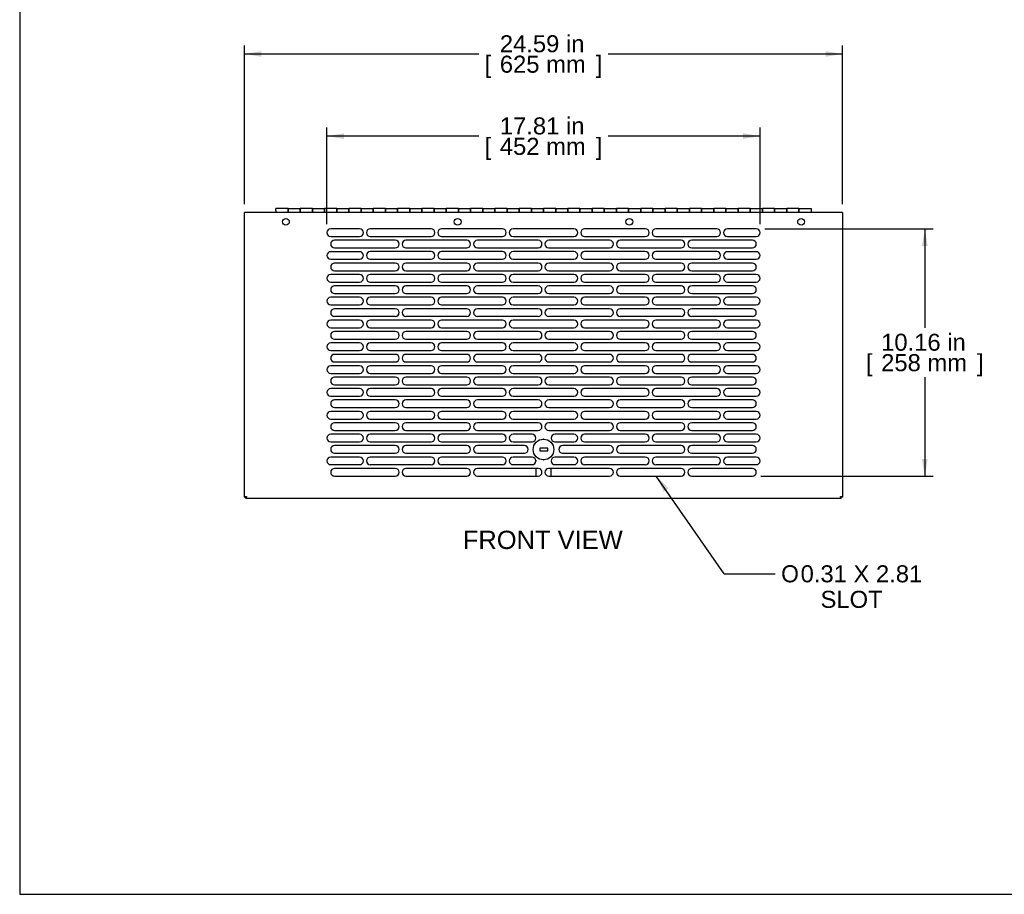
# Model space of a CAD drawing. Header units: inches. Extents: x 0 to 80.1, y 0 to 59.8.
# Tile 1 of 18: x 0 to 40.5, y 0 to 35.9. Entities that reach past the tile are written whole.
import ezdxf
from ezdxf.enums import TextEntityAlignment as Align

# ---------------------------------------------------------------- set-up
doc = ezdxf.new("R2010")
doc.units = ezdxf.units.IN
doc.header["$MEASUREMENT"] = 0
for name, color, linetype in [('COM57178-16', 7, 'Continuous'), ('COM57184A', 7, 'Continuous'), ('COM57184B', 7, 'Continuous'), ('Default', 7, 'Continuous'), ('LOC13061', 7, 'Continuous'), ('LOC13061CAM', 7, 'Continuous'), ('LOC13061NUT', 7, 'Continuous'), ('RVT19022', 7, 'Continuous')]:
    doc.layers.add(name, color=color, linetype=linetype)
doc.styles.add('SEACAD_Arial', font='arial.ttf')
doc.styles.add('SEACAD_Solid_Edge_ISO_GDT_Symbols', font='txt')
doc.dimstyles.new('WEB', dxfattribs={"dimtxt": 0.7, "dimasz": 0.7, "dimexe": 0.35, "dimexo": 0.35, "dimgap": 0.35, "dimtad": 0, "dimtih": 1, "dimtoh": 1, "dimzin": 4, "dimdsep": 46, "dimtxsty": 'SEACAD_Arial', "dimblk1": '_SE_FILLED', "dimblk2": '_SE_FILLED', "dimsah": 1, "dimcen": 0.35, "dimadec": 0, "dimazin": 0, "dimtfac": 1, "dimtofl": 0, "dimtmove": 0, "dimatfit": 3, "dimfxl": 1, "dimtolj": 1, "dimtzin": 4, "dimarcsym": 0})

# ---------------------------------------------------------------- blocks, each defined once
blk = doc.blocks.new('SEANNOT_GROUP4')
at = {"layer": 'Default', "linetype": 'Continuous'}
blk.add_hatch(color=7, dxfattribs=at).paths.add_polyline_path([(26.673, 16.683), (26.178, 17.191), (26.481, 16.549)])
at = {"layer": 'Default', "color": 7, "linetype": 'Continuous'}
blk.add_line((28.967, 13.174), (31.067, 13.174), dxfattribs=at)
blk.add_lwpolyline([(28.967, 13.174), (26.178, 17.191)], dxfattribs=at)
for s, style, p in [('O', 'SEACAD_Solid_Edge_ISO_GDT_Symbols', (31.312, 13.524)), ('0.31 X 2.81', 'SEACAD_Arial', (32.111, 13.524)), ('SLOT', 'SEACAD_Arial', (32.929, 12.474))]:
    blk.add_text(s, height=0.7, dxfattribs=dict(at, style=style)).set_placement(p, align=Align.TOP_LEFT)
blk = doc.blocks.new('SE3')
at = {"layer": 'COM57178-16', "color": 7, "linetype": 'Continuous'}
for p, q in [((9.242, 16.326), (9.242, 28.019)), ((9.328, 28.019), (9.242, 28.019)), ((33.75, 28.019), (9.328, 28.019)), ((33.836, 28.019), (33.75, 28.019)), ((33.836, 28.019), (33.836, 16.326)), ((13.976, 27.352), (12.788, 27.352)), ((16.914, 27.353), (14.414, 27.353)), ((19.851, 27.353), (17.351, 27.353)), ((22.789, 27.353), (20.289, 27.353)), ((25.726, 27.353), (23.226, 27.353)), ((28.664, 27.353), (26.164, 27.353)), ((30.289, 27.352), (29.101, 27.352)), ((12.788, 27.04), (13.976, 27.04)), ((15.445, 26.884), (12.945, 26.884)), ((14.414, 27.04), (16.914, 27.04)), ((18.382, 26.884), (15.882, 26.884)), ((17.351, 27.04), (19.851, 27.04)), ((21.32, 26.884), (18.82, 26.884)), ((20.289, 27.04), (22.789, 27.04)), ((24.257, 26.884), (21.757, 26.884)), ((23.226, 27.04), (25.726, 27.04)), ((27.195, 26.884), (24.695, 26.884)), ((26.164, 27.04), (28.664, 27.04)), ((30.132, 26.884), (27.632, 26.884)), ((29.101, 27.04), (30.289, 27.04)), ((13.976, 26.414), (12.788, 26.414)), ((12.945, 26.571), (15.445, 26.571)), ((16.914, 26.415), (14.414, 26.415)), ((15.882, 26.571), (18.382, 26.571)), ((19.851, 26.415), (17.351, 26.415)), ((18.82, 26.571), (21.32, 26.571)), ((22.789, 26.415), (20.289, 26.415)), ((21.757, 26.571), (24.257, 26.571)), ((25.726, 26.415), (23.226, 26.415)), ((24.695, 26.571), (27.195, 26.571)), ((28.664, 26.415), (26.164, 26.415)), ((27.632, 26.571), (30.132, 26.571)), ((30.289, 26.414), (29.101, 26.414)), ((12.788, 26.102), (13.976, 26.102)), ((15.445, 25.946), (12.945, 25.946)), ((14.414, 26.102), (16.914, 26.102)), ((18.382, 25.946), (15.882, 25.946)), ((17.351, 26.102), (19.851, 26.102)), ((21.32, 25.946), (18.82, 25.946)), ((20.289, 26.102), (22.789, 26.102)), ((24.257, 25.946), (21.757, 25.946)), ((23.226, 26.102), (25.726, 26.102)), ((27.195, 25.946), (24.695, 25.946)), ((26.164, 26.102), (28.664, 26.102)), ((30.132, 25.946), (27.632, 25.946)), ((29.101, 26.102), (30.289, 26.102)), ((12.945, 25.633), (15.445, 25.633)), ((15.882, 25.633), (18.382, 25.633)), ((18.82, 25.633), (21.32, 25.633)), ((21.757, 25.633), (24.257, 25.633)), ((24.695, 25.633), (27.195, 25.633)), ((27.632, 25.633), (30.132, 25.633)), ((13.976, 25.476), (12.788, 25.476)), ((12.788, 25.164), (13.976, 25.164)), ((16.914, 25.477), (14.414, 25.477)), ((14.414, 25.164), (16.914, 25.164)), ((19.851, 25.477), (17.351, 25.477)), ((17.351, 25.164), (19.851, 25.164)), ((22.789, 25.477), (20.289, 25.477)), ((20.289, 25.164), (22.789, 25.164)), ((25.726, 25.477), (23.226, 25.477)), ((23.226, 25.164), (25.726, 25.164)), ((28.664, 25.477), (26.164, 25.477)), ((26.164, 25.164), (28.664, 25.164)), ((30.289, 25.476), (29.101, 25.476)), ((29.101, 25.164), (30.289, 25.164)), ((15.445, 25.008), (12.945, 25.008)), ((18.382, 25.008), (15.882, 25.008)), ((21.32, 25.008), (18.82, 25.008)), ((24.257, 25.008), (21.757, 25.008)), ((27.195, 25.008), (24.695, 25.008)), ((30.132, 25.008), (27.632, 25.008)), ((13.976, 24.538), (12.788, 24.538)), ((12.945, 24.695), (15.445, 24.695)), ((16.914, 24.539), (14.414, 24.539)), ((15.882, 24.695), (18.382, 24.695)), ((19.851, 24.539), (17.351, 24.539)), ((18.82, 24.695), (21.32, 24.695)), ((22.789, 24.539), (20.289, 24.539)), ((21.757, 24.695), (24.257, 24.695)), ((25.726, 24.539), (23.226, 24.539)), ((24.695, 24.695), (27.195, 24.695)), ((28.664, 24.539), (26.164, 24.539)), ((27.632, 24.695), (30.132, 24.695)), ((30.289, 24.538), (29.101, 24.538)), ((12.788, 24.226), (13.976, 24.226)), ((15.445, 24.07), (12.945, 24.07)), ((14.414, 24.226), (16.914, 24.226)), ((18.382, 24.07), (15.882, 24.07)), ((17.351, 24.226), (19.851, 24.226)), ((21.32, 24.07), (18.82, 24.07)), ((20.289, 24.226), (22.789, 24.226)), ((24.257, 24.07), (21.757, 24.07)), ((23.226, 24.226), (25.726, 24.226)), ((27.195, 24.07), (24.695, 24.07)), ((26.164, 24.226), (28.664, 24.226)), ((30.132, 24.07), (27.632, 24.07)), ((29.101, 24.226), (30.289, 24.226)), ((13.976, 23.6), (12.788, 23.6)), ((12.945, 23.757), (15.445, 23.757)), ((16.914, 23.601), (14.414, 23.601)), ((15.882, 23.757), (18.382, 23.757)), ((19.851, 23.601), (17.351, 23.601)), ((18.82, 23.757), (21.32, 23.757)), ((22.789, 23.601), (20.289, 23.601)), ((21.757, 23.757), (24.257, 23.757)), ((25.726, 23.601), (23.226, 23.601)), ((24.695, 23.757), (27.195, 23.757)), ((28.664, 23.601), (26.164, 23.601)), ((27.632, 23.757), (30.132, 23.757)), ((30.289, 23.6), (29.101, 23.6)), ((12.788, 23.288), (13.976, 23.288)), ((15.445, 23.132), (12.945, 23.132)), ((14.414, 23.288), (16.914, 23.288)), ((18.382, 23.132), (15.882, 23.132)), ((17.351, 23.288), (19.851, 23.288)), ((21.32, 23.132), (18.82, 23.132)), ((20.289, 23.288), (22.789, 23.288)), ((24.257, 23.132), (21.757, 23.132)), ((23.226, 23.288), (25.726, 23.288)), ((27.195, 23.132), (24.695, 23.132)), ((26.164, 23.288), (28.664, 23.288)), ((30.132, 23.132), (27.632, 23.132)), ((29.101, 23.288), (30.289, 23.288)), ((12.945, 22.819), (15.445, 22.819)), ((15.882, 22.819), (18.382, 22.819)), ((18.82, 22.819), (21.32, 22.819)), ((21.757, 22.819), (24.257, 22.819)), ((24.695, 22.819), (27.195, 22.819)), ((27.632, 22.819), (30.132, 22.819)), ((13.976, 22.662), (12.788, 22.662)), ((12.788, 22.35), (13.976, 22.35)), ((16.914, 22.663), (14.414, 22.663)), ((14.414, 22.35), (16.914, 22.35)), ((19.851, 22.663), (17.351, 22.663)), ((17.351, 22.35), (19.851, 22.35)), ((22.789, 22.663), (20.289, 22.663)), ((20.289, 22.35), (22.789, 22.35)), ((25.726, 22.663), (23.226, 22.663)), ((23.226, 22.35), (25.726, 22.35)), ((28.664, 22.663), (26.164, 22.663)), ((26.164, 22.35), (28.664, 22.35)), ((30.289, 22.662), (29.101, 22.662)), ((29.101, 22.35), (30.289, 22.35)), ((15.445, 22.194), (12.945, 22.194)), ((12.945, 21.881), (15.445, 21.881)), ((18.382, 22.194), (15.882, 22.194)), ((15.882, 21.881), (18.382, 21.881)), ((21.32, 22.194), (18.82, 22.194)), ((18.82, 21.881), (21.32, 21.881)), ((24.257, 22.194), (21.757, 22.194)), ((21.757, 21.881), (24.257, 21.881)), ((27.195, 22.194), (24.695, 22.194)), ((24.695, 21.881), (27.195, 21.881)), ((30.132, 22.194), (27.632, 22.194)), ((27.632, 21.881), (30.132, 21.881)), ((13.976, 21.724), (12.788, 21.724)), ((16.914, 21.725), (14.414, 21.725)), ((19.851, 21.725), (17.351, 21.725)), ((22.789, 21.725), (20.289, 21.725)), ((25.726, 21.725), (23.226, 21.725)), ((28.664, 21.725), (26.164, 21.725)), ((30.289, 21.724), (29.101, 21.724)), ((12.788, 21.412), (13.976, 21.412)), ((15.445, 21.256), (12.945, 21.256)), ((14.414, 21.412), (16.914, 21.412)), ((18.382, 21.256), (15.882, 21.256)), ((17.351, 21.412), (19.851, 21.412)), ((21.32, 21.256), (18.82, 21.256)), ((20.289, 21.412), (22.789, 21.412)), ((24.257, 21.256), (21.757, 21.256)), ((23.226, 21.412), (25.726, 21.412)), ((27.195, 21.256), (24.695, 21.256)), ((26.164, 21.412), (28.664, 21.412)), ((30.132, 21.256), (27.632, 21.256)), ((29.101, 21.412), (30.289, 21.412)), ((13.976, 20.786), (12.788, 20.786)), ((12.945, 20.943), (15.445, 20.943)), ((16.914, 20.787), (14.414, 20.787)), ((15.882, 20.943), (18.382, 20.943)), ((19.851, 20.787), (17.351, 20.787)), ((18.82, 20.943), (21.32, 20.943)), ((22.789, 20.787), (20.289, 20.787)), ((21.757, 20.943), (24.257, 20.943)), ((25.726, 20.787), (23.226, 20.787)), ((24.695, 20.943), (27.195, 20.943)), ((28.664, 20.787), (26.164, 20.787)), ((27.632, 20.943), (30.132, 20.943)), ((30.289, 20.786), (29.101, 20.786)), ((12.788, 20.474), (13.976, 20.474)), ((15.445, 20.318), (12.945, 20.318)), ((14.414, 20.474), (16.914, 20.474)), ((18.382, 20.318), (15.882, 20.318)), ((17.351, 20.474), (19.851, 20.474)), ((21.32, 20.318), (18.82, 20.318)), ((20.289, 20.474), (22.789, 20.474)), ((24.257, 20.318), (21.757, 20.318)), ((23.226, 20.474), (25.726, 20.474)), ((27.195, 20.318), (24.695, 20.318)), ((26.164, 20.474), (28.664, 20.474)), ((30.132, 20.318), (27.632, 20.318)), ((29.101, 20.474), (30.289, 20.474)), ((13.976, 19.848), (12.788, 19.848)), ((12.945, 20.005), (15.445, 20.005)), ((16.914, 19.849), (14.414, 19.849)), ((15.882, 20.005), (18.382, 20.005)), ((19.851, 19.849), (17.351, 19.849)), ((18.82, 20.005), (21.32, 20.005)), ((22.789, 19.849), (20.289, 19.849)), ((21.757, 20.005), (24.257, 20.005)), ((25.726, 19.849), (23.226, 19.849)), ((24.695, 20.005), (27.195, 20.005)), ((28.664, 19.849), (26.164, 19.849)), ((27.632, 20.005), (30.132, 20.005)), ((30.289, 19.848), (29.101, 19.848)), ((12.788, 19.536), (13.976, 19.536)), ((14.414, 19.536), (16.914, 19.536)), ((17.351, 19.536), (19.851, 19.536)), ((20.289, 19.536), (22.789, 19.536)), ((23.226, 19.536), (25.726, 19.536)), ((26.164, 19.536), (28.664, 19.536)), ((29.101, 19.536), (30.289, 19.536)), ((15.445, 19.38), (12.945, 19.38)), ((12.945, 19.067), (15.445, 19.067)), ((18.382, 19.38), (15.882, 19.38)), ((15.882, 19.067), (18.382, 19.067)), ((21.32, 19.38), (18.82, 19.38)), ((18.82, 19.067), (21.32, 19.067)), ((24.257, 19.38), (21.757, 19.38)), ((21.757, 19.067), (24.257, 19.067)), ((27.195, 19.38), (24.695, 19.38)), ((24.695, 19.067), (27.195, 19.067)), ((30.132, 19.38), (27.632, 19.38)), ((27.632, 19.067), (30.132, 19.067)), ((13.976, 18.91), (12.788, 18.91)), ((16.914, 18.911), (14.414, 18.911)), ((19.851, 18.911), (17.351, 18.911)), ((21.07, 18.911), (20.289, 18.911)), ((22.788, 18.911), (22.007, 18.911)), ((25.726, 18.911), (23.226, 18.911)), ((28.664, 18.911), (26.164, 18.911)), ((30.289, 18.91), (29.101, 18.91)), ((12.788, 18.598), (13.976, 18.598)), ((15.445, 18.442), (12.945, 18.442)), ((14.414, 18.598), (16.914, 18.598)), ((18.382, 18.442), (15.882, 18.442)), ((17.351, 18.598), (19.851, 18.598)), ((20.757, 18.442), (18.82, 18.442)), ((20.289, 18.598), (21.07, 18.598)), ((22.007, 18.598), (22.788, 18.598)), ((24.257, 18.442), (22.32, 18.442)), ((23.226, 18.598), (25.726, 18.598)), ((27.195, 18.442), (24.695, 18.442)), ((26.164, 18.598), (28.664, 18.598)), ((30.132, 18.442), (27.632, 18.442)), ((29.101, 18.598), (30.289, 18.598)), ((13.976, 17.972), (12.788, 17.972)), ((12.945, 18.129), (15.445, 18.129)), ((16.914, 17.973), (14.414, 17.973)), ((15.882, 18.129), (18.382, 18.129)), ((19.851, 17.973), (17.351, 17.973)), ((18.82, 18.129), (20.757, 18.129)), ((21.07, 17.973), (20.289, 17.973)), ((22.788, 17.973), (22.007, 17.973)), ((22.32, 18.129), (24.257, 18.129)), ((25.726, 17.973), (23.226, 17.973)), ((24.695, 18.129), (27.195, 18.129)), ((28.664, 17.973), (26.164, 17.973)), ((27.632, 18.129), (30.132, 18.129)), ((30.289, 17.972), (29.101, 17.972)), ((12.788, 17.66), (13.976, 17.66)), ((15.445, 17.504), (12.945, 17.504)), ((14.414, 17.66), (16.914, 17.66)), ((18.382, 17.504), (15.882, 17.504)), ((17.351, 17.66), (19.851, 17.66)), ((21.32, 17.504), (18.82, 17.504)), ((20.289, 17.66), (21.07, 17.66)), ((24.257, 17.504), (21.757, 17.504)), ((22.007, 17.66), (22.788, 17.66)), ((23.226, 17.66), (25.726, 17.66)), ((27.195, 17.504), (24.695, 17.504)), ((26.164, 17.66), (28.664, 17.66)), ((30.132, 17.504), (27.632, 17.504)), ((29.101, 17.66), (30.289, 17.66)), ((12.945, 17.191), (15.445, 17.191)), ((15.882, 17.191), (18.382, 17.191)), ((18.82, 17.191), (21.32, 17.191)), ((21.757, 17.191), (24.257, 17.191)), ((24.695, 17.191), (27.195, 17.191)), ((27.632, 17.191), (30.132, 17.191)), ((9.242, 16.326), (9.299, 16.326)), ((9.299, 16.269), (9.299, 16.326)), ((33.779, 16.269), (9.299, 16.269)), ((33.836, 16.326), (33.779, 16.326)), ((33.779, 16.269), (33.779, 16.326))]:
    blk.add_line(p, q, dxfattribs=at)
for centre, radius, start, end in [((12.788, 27.196), 0.156, 90, 270), ((13.976, 27.196), 0.156, 270, 90), ((14.414, 27.196), 0.157, 90, 270), ((16.914, 27.196), 0.157, 270, 90), ((17.351, 27.196), 0.157, 90, 270), ((19.851, 27.196), 0.157, 270, 90), ((20.289, 27.196), 0.157, 90, 270), ((22.789, 27.196), 0.157, 270, 90), ((23.226, 27.196), 0.157, 90, 270), ((25.726, 27.196), 0.157, 270, 90), ((26.164, 27.196), 0.157, 90, 270), ((28.664, 27.196), 0.157, 270, 90), ((29.101, 27.196), 0.156, 90, 270), ((30.289, 27.196), 0.156, 270, 90), ((12.945, 26.727), 0.157, 90, 270), ((15.445, 26.727), 0.157, 270, 90), ((15.882, 26.727), 0.157, 90, 270), ((18.382, 26.727), 0.157, 270, 90), ((18.82, 26.727), 0.157, 90, 270), ((21.32, 26.727), 0.157, 270, 90), ((21.757, 26.727), 0.157, 90, 270), ((24.257, 26.727), 0.157, 270, 90), ((24.695, 26.727), 0.157, 90, 270), ((27.195, 26.727), 0.157, 270, 90), ((27.632, 26.727), 0.157, 90, 270), ((30.132, 26.727), 0.157, 270, 90), ((12.788, 26.258), 0.156, 90, 270), ((13.976, 26.258), 0.156, 270, 90), ((14.414, 26.258), 0.157, 90, 270), ((16.914, 26.258), 0.157, 270, 90), ((17.351, 26.258), 0.157, 90, 270), ((19.851, 26.258), 0.157, 270, 90), ((20.289, 26.258), 0.157, 90, 270), ((22.789, 26.258), 0.157, 270, 90), ((23.226, 26.258), 0.157, 90, 270), ((25.726, 26.258), 0.157, 270, 90), ((26.164, 26.258), 0.157, 90, 270), ((28.664, 26.258), 0.157, 270, 90), ((29.101, 26.258), 0.156, 90, 270), ((30.289, 26.258), 0.156, 270, 90), ((12.945, 25.789), 0.157, 90, 270), ((15.445, 25.789), 0.157, 270, 90), ((15.882, 25.789), 0.157, 90, 270), ((18.382, 25.789), 0.157, 270, 90), ((18.82, 25.789), 0.157, 90, 270), ((21.32, 25.789), 0.157, 270, 90), ((21.757, 25.789), 0.157, 90, 270), ((24.257, 25.789), 0.157, 270, 90), ((24.695, 25.789), 0.157, 90, 270), ((27.195, 25.789), 0.157, 270, 90), ((27.632, 25.789), 0.157, 90, 270), ((30.132, 25.789), 0.157, 270, 90), ((12.788, 25.32), 0.156, 90, 270), ((13.976, 25.32), 0.156, 270, 90), ((14.414, 25.32), 0.157, 90, 270), ((16.914, 25.32), 0.157, 270, 90), ((17.351, 25.32), 0.157, 90, 270), ((19.851, 25.32), 0.157, 270, 90), ((20.289, 25.32), 0.157, 90, 270), ((22.789, 25.32), 0.157, 270, 90), ((23.226, 25.32), 0.157, 90, 270), ((25.726, 25.32), 0.157, 270, 90), ((26.164, 25.32), 0.157, 90, 270), ((28.664, 25.32), 0.157, 270, 90), ((29.101, 25.32), 0.156, 90, 270), ((30.289, 25.32), 0.156, 270, 90), ((12.945, 24.851), 0.157, 90, 270), ((15.445, 24.851), 0.157, 270, 90), ((15.882, 24.851), 0.157, 90, 270), ((18.382, 24.851), 0.157, 270, 90), ((18.82, 24.851), 0.157, 90, 270), ((21.32, 24.851), 0.157, 270, 90), ((21.757, 24.851), 0.157, 90, 270), ((24.257, 24.851), 0.157, 270, 90), ((24.695, 24.851), 0.157, 90, 270), ((27.195, 24.851), 0.157, 270, 90), ((27.632, 24.851), 0.157, 90, 270), ((30.132, 24.851), 0.157, 270, 90), ((12.788, 24.382), 0.156, 90, 270), ((13.976, 24.382), 0.156, 270, 90), ((14.414, 24.382), 0.157, 90, 270), ((16.914, 24.382), 0.157, 270, 90), ((17.351, 24.382), 0.157, 90, 270), ((19.851, 24.382), 0.157, 270, 90), ((20.289, 24.382), 0.157, 90, 270), ((22.789, 24.382), 0.157, 270, 90), ((23.226, 24.382), 0.157, 90, 270), ((25.726, 24.382), 0.157, 270, 90), ((26.164, 24.382), 0.157, 90, 270), ((28.664, 24.382), 0.157, 270, 90), ((29.101, 24.382), 0.156, 90, 270), ((30.289, 24.382), 0.156, 270, 90), ((12.945, 23.913), 0.157, 90, 270), ((15.445, 23.913), 0.157, 270, 90), ((15.882, 23.913), 0.157, 90, 270), ((18.382, 23.913), 0.157, 270, 90), ((18.82, 23.913), 0.157, 90, 270), ((21.32, 23.913), 0.157, 270, 90), ((21.757, 23.913), 0.157, 90, 270), ((24.257, 23.913), 0.157, 270, 90), ((24.695, 23.913), 0.157, 90, 270), ((27.195, 23.913), 0.157, 270, 90), ((27.632, 23.913), 0.157, 90, 270), ((30.132, 23.913), 0.157, 270, 90), ((12.788, 23.444), 0.156, 90, 270), ((13.976, 23.444), 0.156, 270, 90), ((14.414, 23.444), 0.157, 90, 270), ((16.914, 23.444), 0.157, 270, 90), ((17.351, 23.444), 0.157, 90, 270), ((19.851, 23.444), 0.157, 270, 90), ((20.289, 23.444), 0.157, 90, 270), ((22.789, 23.444), 0.157, 270, 90), ((23.226, 23.444), 0.157, 90, 270), ((25.726, 23.444), 0.157, 270, 90), ((26.164, 23.444), 0.157, 90, 270), ((28.664, 23.444), 0.157, 270, 90), ((29.101, 23.444), 0.156, 90, 270), ((30.289, 23.444), 0.156, 270, 90), ((12.945, 22.975), 0.157, 90, 270), ((15.445, 22.975), 0.157, 270, 90), ((15.882, 22.975), 0.157, 90, 270), ((18.382, 22.975), 0.157, 270, 90), ((18.82, 22.975), 0.157, 90, 270), ((21.32, 22.975), 0.157, 270, 90), ((21.757, 22.975), 0.157, 90, 270), ((24.257, 22.975), 0.157, 270, 90), ((24.695, 22.975), 0.157, 90, 270), ((27.195, 22.975), 0.157, 270, 90), ((27.632, 22.975), 0.157, 90, 270), ((30.132, 22.975), 0.157, 270, 90), ((12.788, 22.506), 0.156, 90, 270), ((13.976, 22.506), 0.156, 270, 90), ((14.414, 22.506), 0.157, 90, 270), ((16.914, 22.506), 0.157, 270, 90), ((17.351, 22.506), 0.157, 90, 270), ((19.851, 22.506), 0.157, 270, 90), ((20.289, 22.506), 0.157, 90, 270), ((22.789, 22.506), 0.157, 270, 90), ((23.226, 22.506), 0.157, 90, 270), ((25.726, 22.506), 0.157, 270, 90), ((26.164, 22.506), 0.157, 90, 270), ((28.664, 22.506), 0.157, 270, 90), ((29.101, 22.506), 0.156, 90, 270), ((30.289, 22.506), 0.156, 270, 90), ((12.945, 22.037), 0.157, 90, 270), ((15.445, 22.037), 0.157, 270, 90), ((15.882, 22.037), 0.157, 90, 270), ((18.382, 22.037), 0.157, 270, 90), ((18.82, 22.037), 0.157, 90, 270), ((21.32, 22.037), 0.157, 270, 90), ((21.757, 22.037), 0.157, 90, 270), ((24.257, 22.037), 0.157, 270, 90), ((24.695, 22.037), 0.157, 90, 270), ((27.195, 22.037), 0.157, 270, 90), ((27.632, 22.037), 0.157, 90, 270), ((30.132, 22.037), 0.157, 270, 90), ((12.788, 21.568), 0.156, 90, 270), ((13.976, 21.568), 0.156, 270, 90), ((14.414, 21.568), 0.157, 90, 270), ((16.914, 21.568), 0.157, 270, 90), ((17.351, 21.568), 0.157, 90, 270), ((19.851, 21.568), 0.157, 270, 90), ((20.289, 21.568), 0.157, 90, 270), ((22.789, 21.568), 0.157, 270, 90), ((23.226, 21.568), 0.157, 90, 270), ((25.726, 21.568), 0.157, 270, 90), ((26.164, 21.568), 0.157, 90, 270), ((28.664, 21.568), 0.157, 270, 90), ((29.101, 21.568), 0.156, 90, 270), ((30.289, 21.568), 0.156, 270, 90), ((12.945, 21.099), 0.157, 90, 270), ((15.445, 21.099), 0.157, 270, 90), ((15.882, 21.099), 0.157, 90, 270), ((18.382, 21.099), 0.157, 270, 90), ((18.82, 21.099), 0.157, 90, 270), ((21.32, 21.099), 0.157, 270, 90), ((21.757, 21.099), 0.157, 90, 270), ((24.257, 21.099), 0.157, 270, 90), ((24.695, 21.099), 0.157, 90, 270), ((27.195, 21.099), 0.157, 270, 90), ((27.632, 21.099), 0.157, 90, 270), ((30.132, 21.099), 0.157, 270, 90), ((12.788, 20.63), 0.156, 90, 270), ((13.976, 20.63), 0.156, 270, 90), ((14.414, 20.63), 0.157, 90, 270), ((16.914, 20.63), 0.157, 270, 90), ((17.351, 20.63), 0.157, 90, 270), ((19.851, 20.63), 0.157, 270, 90), ((20.289, 20.63), 0.157, 90, 270), ((22.789, 20.63), 0.157, 270, 90), ((23.226, 20.63), 0.157, 90, 270), ((25.726, 20.63), 0.157, 270, 90), ((26.164, 20.63), 0.157, 90, 270), ((28.664, 20.63), 0.157, 270, 90), ((29.101, 20.63), 0.156, 90, 270), ((30.289, 20.63), 0.156, 270, 90), ((12.945, 20.161), 0.157, 90, 270), ((15.445, 20.161), 0.157, 270, 90), ((15.882, 20.161), 0.157, 90, 270), ((18.382, 20.161), 0.157, 270, 90), ((18.82, 20.161), 0.157, 90, 270), ((21.32, 20.161), 0.157, 270, 90), ((21.757, 20.161), 0.157, 90, 270), ((24.257, 20.161), 0.157, 270, 90), ((24.695, 20.161), 0.157, 90, 270), ((27.195, 20.161), 0.157, 270, 90), ((27.632, 20.161), 0.157, 90, 270), ((30.132, 20.161), 0.157, 270, 90), ((12.788, 19.692), 0.156, 90, 270), ((13.976, 19.692), 0.156, 270, 90), ((14.414, 19.692), 0.157, 90, 270), ((16.914, 19.692), 0.157, 270, 90), ((17.351, 19.692), 0.157, 90, 270), ((19.851, 19.692), 0.157, 270, 90), ((20.289, 19.692), 0.157, 90, 270), ((22.789, 19.692), 0.157, 270, 90), ((23.226, 19.692), 0.157, 90, 270), ((25.726, 19.692), 0.157, 270, 90), ((26.164, 19.692), 0.157, 90, 270), ((28.664, 19.692), 0.157, 270, 90), ((29.101, 19.692), 0.156, 90, 270), ((30.289, 19.692), 0.156, 270, 90), ((12.945, 19.223), 0.157, 90, 270), ((15.445, 19.223), 0.157, 270, 90), ((15.882, 19.223), 0.157, 90, 270), ((18.382, 19.223), 0.157, 270, 90), ((18.82, 19.223), 0.157, 90, 270), ((21.32, 19.223), 0.157, 270, 90), ((21.757, 19.223), 0.157, 90, 270), ((24.257, 19.223), 0.157, 270, 90), ((24.695, 19.223), 0.157, 90, 270), ((27.195, 19.223), 0.157, 270, 90), ((27.632, 19.223), 0.157, 90, 270), ((30.132, 19.223), 0.157, 270, 90), ((12.788, 18.754), 0.156, 90, 270), ((13.976, 18.754), 0.156, 270, 90), ((14.414, 18.754), 0.157, 90, 270), ((16.914, 18.754), 0.157, 270, 90), ((17.351, 18.754), 0.157, 90, 270), ((19.851, 18.754), 0.157, 270, 90), ((20.289, 18.754), 0.156, 90, 270), ((21.07, 18.754), 0.156, 270, 90), ((22.007, 18.754), 0.156, 90, 270), ((22.788, 18.754), 0.156, 270, 90), ((23.226, 18.754), 0.157, 90, 270), ((25.726, 18.754), 0.157, 270, 90), ((26.164, 18.754), 0.157, 90, 270), ((28.664, 18.754), 0.157, 270, 90), ((29.101, 18.754), 0.156, 90, 270), ((30.289, 18.754), 0.156, 270, 90), ((12.945, 18.285), 0.157, 90, 270), ((15.445, 18.285), 0.157, 270, 90), ((15.882, 18.285), 0.157, 90, 270), ((18.382, 18.285), 0.157, 270, 90), ((18.82, 18.285), 0.156, 90, 270), ((20.757, 18.285), 0.156, 270, 90), ((22.32, 18.285), 0.156, 90, 270), ((24.257, 18.285), 0.156, 270, 90), ((24.695, 18.285), 0.157, 90, 270), ((27.195, 18.285), 0.157, 270, 90), ((27.632, 18.285), 0.157, 90, 270), ((30.132, 18.285), 0.157, 270, 90), ((12.788, 17.816), 0.156, 90, 270), ((13.976, 17.816), 0.156, 270, 90), ((14.414, 17.816), 0.157, 90, 270), ((16.914, 17.816), 0.157, 270, 90), ((17.351, 17.816), 0.157, 90, 270), ((19.851, 17.816), 0.157, 270, 90), ((20.289, 17.816), 0.156, 90, 270), ((21.07, 17.816), 0.156, 270, 90), ((22.007, 17.816), 0.156, 90, 270), ((22.788, 17.816), 0.156, 270, 90), ((23.226, 17.816), 0.157, 90, 270), ((25.726, 17.816), 0.157, 270, 90), ((26.164, 17.816), 0.157, 90, 270), ((28.664, 17.816), 0.157, 270, 90), ((29.101, 17.816), 0.156, 90, 270), ((30.289, 17.816), 0.156, 270, 90), ((12.945, 17.347), 0.157, 90, 270), ((15.445, 17.347), 0.157, 270, 90), ((15.882, 17.347), 0.157, 90, 270), ((18.382, 17.347), 0.157, 270, 90), ((18.82, 17.347), 0.157, 90, 270), ((21.32, 17.347), 0.157, 270, 90), ((21.757, 17.347), 0.157, 90, 270), ((24.257, 17.347), 0.157, 270, 90), ((24.695, 17.347), 0.157, 90, 270), ((27.195, 17.347), 0.157, 270, 90), ((27.632, 17.347), 0.157, 90, 270), ((30.132, 17.347), 0.157, 270, 90)]:
    blk.add_arc(centre, radius, start, end, dxfattribs=at)
for points in [[(9.242, 16.326), (9.242, 16.329), (9.244, 16.331), (9.253, 16.336), (9.259, 16.339), (9.275, 16.343), (9.284, 16.346), (9.305, 16.351), (9.316, 16.353), (9.328, 16.355)], [(9.328, 16.355), (9.325, 16.352), (9.323, 16.348), (9.318, 16.341), (9.316, 16.338), (9.311, 16.332), (9.308, 16.33), (9.304, 16.327), (9.301, 16.326), (9.299, 16.326)], [(9.328, 16.355), (9.325, 16.344), (9.323, 16.333), (9.318, 16.312), (9.316, 16.303), (9.311, 16.287), (9.308, 16.28), (9.304, 16.272), (9.301, 16.269), (9.299, 16.269)], [(9.299, 16.326), (9.299, 16.329), (9.3, 16.331), (9.302, 16.336), (9.305, 16.339), (9.31, 16.343), (9.313, 16.346), (9.32, 16.351), (9.324, 16.353), (9.328, 16.355)], [(33.75, 16.355), (33.754, 16.353), (33.757, 16.351), (33.764, 16.346), (33.768, 16.343), (33.773, 16.339), (33.775, 16.336), (33.778, 16.331), (33.779, 16.329), (33.779, 16.326)], [(33.75, 16.355), (33.761, 16.353), (33.772, 16.351), (33.793, 16.346), (33.803, 16.343), (33.819, 16.339), (33.825, 16.336), (33.834, 16.331), (33.836, 16.329), (33.836, 16.326)], [(33.779, 16.326), (33.776, 16.326), (33.774, 16.327), (33.769, 16.33), (33.767, 16.332), (33.762, 16.338), (33.759, 16.341), (33.755, 16.348), (33.752, 16.352), (33.75, 16.355)], [(33.779, 16.269), (33.776, 16.269), (33.774, 16.272), (33.769, 16.28), (33.767, 16.287), (33.762, 16.303), (33.759, 16.312), (33.755, 16.333), (33.752, 16.344), (33.75, 16.355)]]:
    blk.add_open_spline(points, degree=3, knots=[0, 0, 0, 0, 0.25, 0.25, 0.5, 0.5, 0.75, 0.75, 1, 1, 1, 1], dxfattribs=at)
at = {"layer": 'COM57184A', "color": 7, "linetype": 'Continuous'}
for p, q in [((10.539, 28.106), (10.539, 28.193)), ((11.039, 28.193), (10.539, 28.193)), ((10.539, 28.106), (10.539, 28.019)), ((11.039, 28.193), (11.039, 28.106)), ((11.039, 28.106), (11.039, 28.019)), ((11.539, 28.106), (11.539, 28.193)), ((12.039, 28.193), (11.539, 28.193)), ((11.539, 28.019), (11.539, 28.106)), ((12.039, 28.193), (12.039, 28.106)), ((12.039, 28.106), (12.039, 28.019)), ((12.539, 28.106), (12.539, 28.193)), ((13.039, 28.193), (12.539, 28.193)), ((12.539, 28.019), (12.539, 28.106)), ((13.039, 28.193), (13.039, 28.106)), ((13.039, 28.106), (13.039, 28.019)), ((13.539, 28.106), (13.539, 28.193)), ((14.039, 28.193), (13.539, 28.193)), ((13.539, 28.019), (13.539, 28.106)), ((14.039, 28.193), (14.039, 28.106)), ((14.039, 28.106), (14.039, 28.019)), ((14.539, 28.106), (14.539, 28.193)), ((15.039, 28.193), (14.539, 28.193)), ((14.539, 28.019), (14.539, 28.106)), ((15.039, 28.193), (15.039, 28.106)), ((15.039, 28.106), (15.039, 28.019)), ((15.539, 28.106), (15.539, 28.193)), ((16.039, 28.193), (15.539, 28.193)), ((15.539, 28.019), (15.539, 28.106)), ((16.039, 28.193), (16.039, 28.106)), ((16.039, 28.106), (16.039, 28.019)), ((16.539, 28.106), (16.539, 28.193)), ((17.039, 28.193), (16.539, 28.193)), ((16.539, 28.019), (16.539, 28.106)), ((17.039, 28.193), (17.039, 28.106)), ((17.039, 28.106), (17.039, 28.019)), ((17.539, 28.106), (17.539, 28.193)), ((18.039, 28.193), (17.539, 28.193)), ((17.539, 28.019), (17.539, 28.106)), ((18.039, 28.193), (18.039, 28.106)), ((18.039, 28.106), (18.039, 28.019)), ((18.539, 28.106), (18.539, 28.193)), ((19.039, 28.193), (18.539, 28.193)), ((18.539, 28.019), (18.539, 28.106)), ((19.039, 28.193), (19.039, 28.106)), ((19.039, 28.106), (19.039, 28.019)), ((19.539, 28.106), (19.539, 28.193)), ((20.039, 28.193), (19.539, 28.193)), ((19.539, 28.019), (19.539, 28.106)), ((20.039, 28.193), (20.039, 28.106)), ((20.039, 28.106), (20.039, 28.019)), ((20.539, 28.106), (20.539, 28.193)), ((21.039, 28.193), (20.539, 28.193)), ((20.539, 28.019), (20.539, 28.106)), ((21.039, 28.193), (21.039, 28.106)), ((21.039, 28.106), (21.039, 28.019)), ((21.539, 28.106), (21.539, 28.193)), ((22.039, 28.193), (21.539, 28.193)), ((21.539, 28.019), (21.539, 28.106)), ((22.039, 28.193), (22.039, 28.106)), ((22.039, 28.106), (22.039, 28.019)), ((22.539, 28.106), (22.539, 28.193)), ((23.039, 28.193), (22.539, 28.193)), ((22.539, 28.019), (22.539, 28.106)), ((23.039, 28.193), (23.039, 28.106)), ((23.039, 28.106), (23.039, 28.019)), ((23.539, 28.106), (23.539, 28.193)), ((24.039, 28.193), (23.539, 28.193)), ((23.539, 28.019), (23.539, 28.106)), ((24.039, 28.193), (24.039, 28.106)), ((24.039, 28.106), (24.039, 28.019)), ((24.539, 28.106), (24.539, 28.193)), ((25.039, 28.193), (24.539, 28.193)), ((24.539, 28.019), (24.539, 28.106)), ((25.039, 28.193), (25.039, 28.106)), ((25.039, 28.106), (25.039, 28.019)), ((25.539, 28.106), (25.539, 28.193)), ((26.039, 28.193), (25.539, 28.193)), ((25.539, 28.019), (25.539, 28.106)), ((26.039, 28.193), (26.039, 28.106)), ((26.039, 28.106), (26.039, 28.019)), ((26.539, 28.106), (26.539, 28.193)), ((27.039, 28.193), (26.539, 28.193)), ((26.539, 28.019), (26.539, 28.106)), ((27.039, 28.193), (27.039, 28.106)), ((27.039, 28.106), (27.039, 28.019)), ((27.539, 28.106), (27.539, 28.193)), ((28.039, 28.193), (27.539, 28.193)), ((27.539, 28.019), (27.539, 28.106)), ((28.039, 28.193), (28.039, 28.106)), ((28.039, 28.106), (28.039, 28.019)), ((28.539, 28.106), (28.539, 28.193)), ((29.039, 28.193), (28.539, 28.193)), ((28.539, 28.019), (28.539, 28.106)), ((29.039, 28.193), (29.039, 28.106)), ((29.039, 28.106), (29.039, 28.019)), ((29.539, 28.106), (29.539, 28.193)), ((30.039, 28.193), (29.539, 28.193)), ((29.539, 28.019), (29.539, 28.106)), ((30.039, 28.193), (30.039, 28.106)), ((30.039, 28.106), (30.039, 28.019)), ((30.539, 28.106), (30.539, 28.193)), ((31.039, 28.193), (30.539, 28.193)), ((30.539, 28.019), (30.539, 28.106)), ((31.039, 28.193), (31.039, 28.106)), ((31.039, 28.106), (31.039, 28.019)), ((31.539, 28.106), (31.539, 28.193)), ((32.039, 28.193), (31.539, 28.193)), ((31.539, 28.019), (31.539, 28.106)), ((32.039, 28.193), (32.039, 28.106)), ((32.039, 28.106), (32.039, 28.019))]:
    blk.add_line(p, q, dxfattribs=at)
at = {"layer": 'COM57184B', "color": 7, "linetype": 'Continuous'}
for p, q in [((11.039, 28.193), (11.539, 28.193)), ((11.039, 28.03), (11.039, 28.193)), ((11.539, 28.193), (11.539, 28.03)), ((12.039, 28.193), (12.539, 28.193)), ((12.039, 28.03), (12.039, 28.193)), ((12.539, 28.193), (12.539, 28.03)), ((13.039, 28.193), (13.539, 28.193)), ((13.039, 28.03), (13.039, 28.193)), ((13.539, 28.193), (13.539, 28.03)), ((14.039, 28.193), (14.539, 28.193)), ((14.039, 28.03), (14.039, 28.193)), ((14.539, 28.193), (14.539, 28.03)), ((15.039, 28.193), (15.539, 28.193)), ((15.039, 28.03), (15.039, 28.193)), ((15.539, 28.193), (15.539, 28.03)), ((16.039, 28.193), (16.539, 28.193)), ((16.039, 28.03), (16.039, 28.193)), ((16.539, 28.193), (16.539, 28.03)), ((17.039, 28.193), (17.539, 28.193)), ((17.039, 28.03), (17.039, 28.193)), ((17.539, 28.193), (17.539, 28.03)), ((18.039, 28.193), (18.539, 28.193)), ((18.039, 28.03), (18.039, 28.193)), ((18.539, 28.193), (18.539, 28.03)), ((19.039, 28.193), (19.539, 28.193)), ((19.039, 28.03), (19.039, 28.193)), ((19.539, 28.193), (19.539, 28.03)), ((20.039, 28.193), (20.539, 28.193)), ((20.039, 28.03), (20.039, 28.193)), ((20.539, 28.193), (20.539, 28.03)), ((21.039, 28.193), (21.539, 28.193)), ((21.039, 28.03), (21.039, 28.193)), ((21.539, 28.193), (21.539, 28.019)), ((22.039, 28.193), (22.539, 28.193)), ((22.039, 28.03), (22.039, 28.193)), ((22.539, 28.193), (22.539, 28.03)), ((23.039, 28.193), (23.539, 28.193)), ((23.039, 28.03), (23.039, 28.193)), ((23.539, 28.193), (23.539, 28.03)), ((24.039, 28.193), (24.539, 28.193)), ((24.039, 28.03), (24.039, 28.193)), ((24.539, 28.193), (24.539, 28.03)), ((25.039, 28.193), (25.539, 28.193)), ((25.039, 28.03), (25.039, 28.193)), ((25.539, 28.193), (25.539, 28.03)), ((26.039, 28.193), (26.539, 28.193)), ((26.039, 28.03), (26.039, 28.193)), ((26.539, 28.193), (26.539, 28.03)), ((27.039, 28.193), (27.539, 28.193)), ((27.039, 28.03), (27.039, 28.193)), ((27.539, 28.193), (27.539, 28.03)), ((28.039, 28.193), (28.539, 28.193)), ((28.039, 28.03), (28.039, 28.193)), ((28.539, 28.193), (28.539, 28.03)), ((29.039, 28.193), (29.539, 28.193)), ((29.039, 28.03), (29.039, 28.193)), ((29.539, 28.193), (29.539, 28.03)), ((30.039, 28.193), (30.539, 28.193)), ((30.039, 28.03), (30.039, 28.193)), ((30.539, 28.193), (30.539, 28.03)), ((31.039, 28.193), (31.539, 28.193)), ((31.039, 28.03), (31.039, 28.193)), ((31.539, 28.193), (31.539, 28.03)), ((32.039, 28.193), (32.539, 28.193)), ((32.039, 28.03), (32.039, 28.193)), ((32.539, 28.193), (32.539, 28.019))]:
    blk.add_line(p, q, dxfattribs=at)
at = {"layer": 'LOC13061', "color": 7, "linetype": 'Continuous'}
for p, q in [((21.714, 18.333), (21.394, 18.333)), ((21.394, 18.333), (21.394, 18.235)), ((21.394, 18.235), (21.714, 18.235)), ((21.714, 18.235), (21.714, 18.333))]:
    blk.add_line(p, q, dxfattribs=at)
blk.add_circle((21.539, 18.284), 0.425, dxfattribs=at)
at = {"layer": 'LOC13061CAM', "color": 7, "linetype": 'Continuous'}
for p, q in [((21.223, 17.848), (21.223, 17.785)), ((21.223, 17.504), (21.223, 17.191)), ((21.843, 17.504), (21.843, 17.191))]:
    blk.add_line(p, q, dxfattribs=at)
at = {"layer": 'LOC13061NUT', "color": 7, "linetype": 'Continuous'}
for p, q in [((21.539, 18.717), (21.524, 18.709)), ((21.553, 18.709), (21.539, 18.717)), ((21.178, 18.509), (21.164, 18.501)), ((21.164, 18.501), (21.164, 18.484)), ((21.914, 18.501), (21.899, 18.509)), ((21.914, 18.484), (21.914, 18.501)), ((21.164, 18.084), (21.164, 18.068)), ((21.164, 18.068), (21.178, 18.06)), ((21.524, 17.86), (21.539, 17.851)), ((21.539, 17.851), (21.553, 17.86)), ((21.899, 18.06), (21.914, 18.068)), ((21.914, 18.068), (21.914, 18.084))]:
    blk.add_line(p, q, dxfattribs=at)
at = {"layer": 'RVT19022', "color": 7, "linetype": 'Continuous'}
for centre in [(10.945, 27.641), (18.007, 27.641), (25.07, 27.641), (32.132, 27.641)]:
    blk.add_circle(centre, 0.14, dxfattribs=at)
blk = doc.blocks.new('DMBLK24')
at = {"layer": 'Default', "linetype": 'Continuous', "transparency": 16777216}
for points in [[(9.942, 34.658), (9.242, 34.541), (9.942, 34.425)], [(33.136, 34.658), (33.136, 34.425), (33.836, 34.541)]]:
    blk.add_hatch(color=7, dxfattribs=at).paths.add_polyline_path(points)
at = {"layer": 'Default', "color": 7, "linetype": 'Continuous', "transparency": 16777216}
for p, q in [((9.242, 28.369), (9.242, 34.891)), ((33.836, 28.369), (33.836, 34.891)), ((9.242, 34.541), (18.874, 34.541)), ((24.203, 34.541), (33.836, 34.541))]:
    blk.add_line(p, q, dxfattribs=at)
at = {"layer": 'Default', "color": 7, "linetype": 'Continuous', "transparency": 16777216, "style": 'SEACAD_Arial'}
for s, p in [('24.59 in', (19.743, 35.311)), ('[', (19.119, 34.471)), ('625 mm', (19.743, 34.471)), (']', (23.684, 34.471))]:
    blk.add_text(s, height=0.7, dxfattribs=at).set_placement(p, align=Align.TOP_LEFT)
blk = doc.blocks.new('_SE_FILLED')
at = {"color": 0}
blk.add_line((0, 0), (-1, 0), dxfattribs=at)
blk.add_solid([(0, 0), (-1, -0.1665), (-1, 0.1665), (0, 0)], dxfattribs=at)
blk = doc.blocks.new('DMBLK27')
at = {"layer": 'Default', "linetype": 'Continuous', "transparency": 16777216}
for points in [[(13.332, 31.281), (12.632, 31.164), (13.332, 31.048)], [(29.745, 31.281), (29.745, 31.048), (30.445, 31.164)]]:
    blk.add_hatch(color=7, dxfattribs=at).paths.add_polyline_path(points)
at = {"layer": 'Default', "color": 7, "linetype": 'Continuous', "transparency": 16777216}
for p, q in [((12.632, 27.546), (12.632, 31.514)), ((30.445, 27.546), (30.445, 31.514)), ((18.874, 31.164), (12.632, 31.164)), ((30.445, 31.164), (24.203, 31.164))]:
    blk.add_line(p, q, dxfattribs=at)
at = {"layer": 'Default', "color": 7, "linetype": 'Continuous', "transparency": 16777216, "style": 'SEACAD_Arial'}
for s, p in [('17.81 in', (19.743, 31.934)), ('[', (19.119, 31.094)), ('452 mm', (19.743, 31.094)), (']', (23.684, 31.094))]:
    blk.add_text(s, height=0.7, dxfattribs=at).set_placement(p, align=Align.TOP_LEFT)
blk = doc.blocks.new('DMBLK28')
at = {"layer": 'Default', "linetype": 'Continuous', "transparency": 16777216}
for points in [[(37.334, 26.652), (37.218, 27.352), (37.101, 26.652)], [(37.334, 17.891), (37.101, 17.891), (37.218, 17.191)]]:
    blk.add_hatch(color=7, dxfattribs=at).paths.add_polyline_path(points)
at = {"layer": 'Default', "color": 7, "linetype": 'Continuous', "transparency": 16777216}
for p, q in [((30.639, 27.352), (37.568, 27.352)), ((37.218, 27.352), (37.218, 23.287)), ((37.218, 21.257), (37.218, 17.191)), ((30.482, 17.191), (37.568, 17.191))]:
    blk.add_line(p, q, dxfattribs=at)
at = {"layer": 'Default', "color": 7, "linetype": 'Continuous', "transparency": 16777216, "style": 'SEACAD_Arial'}
for s, p in [('10.16 in', (35.422, 23.042)), ('[', (34.798, 22.202)), ('258 mm', (35.422, 22.202)), (']', (39.363, 22.202))]:
    blk.add_text(s, height=0.7, dxfattribs=at).set_placement(p, align=Align.TOP_LEFT)

msp = doc.modelspace()

# ---------------------------------------------------------------- linework, layer by layer
at = {"layer": 'Default', "color": 7, "linetype": 'Continuous'}
for p, q in [((0, 59.783), (0, 0)), ((0, 0), (80, 0))]:
    msp.add_line(p, q, dxfattribs=at)

# ---------------------------------------------------------------- block references
at = {"layer": 'Default'}
for name in ['SE3', 'SEANNOT_GROUP4']:
    msp.add_blockref(name, (0, 0), dxfattribs=at)

# ---------------------------------------------------------------- texts
at = {"layer": 'Default', "color": 7, "linetype": 'Continuous', "style": 'SEACAD_Arial'}
msp.add_text('FRONT VIEW', height=0.75, dxfattribs=at).set_placement((18.221, 14.944), align=Align.TOP_LEFT)

# ---------------------------------------------------------------- dimensions: what is measured, and where the dimension line sits
at = {"layer": 'Default', "color": 7, "linetype": 'Continuous'}
for base, p1, p2, angle, picture, middle, dimtype in [((9.242, 34.541), (9.242, 28.019), (33.836, 28.019), 0, 'DMBLK24', (21.539, 34.541), 161), ((37.218, 17.191), (30.289, 27.352), (30.132, 17.191), 90, 'DMBLK28', (37.218, 22.272), 160)]:
    dim = msp.add_linear_dim(base=base, p1=p1, p2=p2, angle=angle, text='\\A1;<>', dimstyle='WEB', override={"dimpost": '\\X'}, dxfattribs=at)
    dim.commit()
    dim.dimension.update_dxf_attribs({"geometry": picture, "text_midpoint": middle, "dimtype": dimtype})
dim = msp.add_linear_dim(base=(12.632, 31.164), p1=(30.445, 27.196), p2=(12.632, 27.196), text='\\A1;<>', dimstyle='WEB', override={"dimpost": '\\X'}, dxfattribs=at)
dim.commit()
dim.dimension.update_dxf_attribs({"geometry": 'DMBLK27', "text_midpoint": (21.539, 31.164), "dimtype": 160})

doc.saveas('drawing.dxf')
